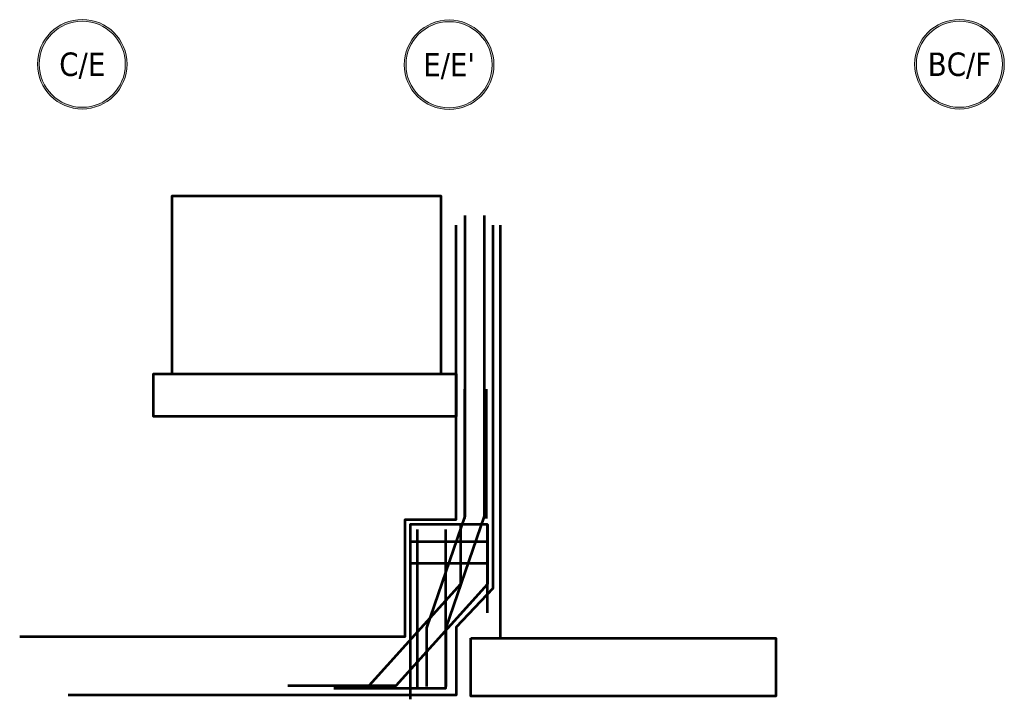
# Model space of a CAD drawing. Header units: millimetres. Extents: x -1893473 to 942156, y -568027 to 942944.
# Tile 81 of 256: x -10073 to -3350, y -263196 to -258552. Entities that reach past the tile are written whole.
import ezdxf
from ezdxf.enums import TextEntityAlignment as Align

# ---------------------------------------------------------------- set-up
doc = ezdxf.new("R2010")
doc.units = ezdxf.units.MM
doc.header["$LTSCALE"] = 0.2
doc.linetypes.add('DASHDOT', pattern=[25.4, 12.7, -6.35, 0, -6.35])
doc.layers.get('0').update_dxf_attribs({"lineweight": 0})
doc.layers.add('!! 0_Osie', color=1, linetype='DASHDOT', lineweight=13)
doc.layers.add('0-osie-tx', color=66, linetype='Continuous', lineweight=9)
doc.layers.add('P-Linia1a', color=7, linetype='Continuous', lineweight=53, true_color=0x008ab8)
doc.styles.add('TAHOMA', font='tahoma.ttf')

# ---------------------------------------------------------------- blocks, each defined once
blk = doc.blocks.new('*U12')
h = blk.add_hatch(color=256)
edge = h.paths.add_edge_path()
edge.add_arc((0, 0), 30.6, 0, 360)
edge = h.paths.add_edge_path(flags=17)
edge.add_arc((0, 0), 29.4, 0, 360)
for radius in [30.6, 29.4]:
    blk.add_circle((0, 0), radius)
at = {"style": 'TAHOMA', "flags": 8}
blk.add_attdef('ANSICHTSNUMMER', text='', height=16, dxfattribs=at).set_placement((0, 0), align=Align.MIDDLE_CENTER)
blk = doc.blocks.new('BLOK OSI')
at = {"layer": '0-osie-tx'}
ref = blk.add_blockref('*U12', (52592.21, -199901.43), dxfattribs=dict(at, rotation=180))
ref.add_attrib('ANSICHTSNUMMER', 'C/E', dxfattribs={"layer": '0', "height": 16, "style": 'TAHOMA', "flags": 8}).set_placement((52592.21, -199901.43), align=Align.MIDDLE_CENTER)
ref = blk.add_blockref('*U12', (52842.71, -199901.77), dxfattribs=dict(at, rotation=180))
ref.add_attrib('ANSICHTSNUMMER', "E/E'", dxfattribs={"layer": '0', "height": 16, "style": 'TAHOMA', "flags": 8}).set_placement((52842.71, -199901.77), align=Align.MIDDLE_CENTER)
ref = blk.add_blockref('*U12', (53191.21, -199901.43), dxfattribs=dict(at, rotation=180))
ref.add_attrib('ANSICHTSNUMMER', 'BC/F', dxfattribs={"layer": '0', "height": 16, "style": 'TAHOMA', "flags": 8}).set_placement((53191.21, -199901.43), align=Align.MIDDLE_CENTER)

msp = doc.modelspace()

# ---------------------------------------------------------------- linework, layer by layer
at = {"layer": 'P-Linia1a', "color": 4}
for points in [[(-9033.09303, -260972.90132), (-7194.41609, -260972.90132), (-7194.41609, -259757.07412), (-9033.09303, -259757.07412)], [(-7091.56426, -261262.81909), (-9158.6267, -261262.81909), (-9158.6267, -260972.90132), (-7091.56426, -260972.90132)]]:
    msp.add_lwpolyline(points, close=True, dxfattribs=at)
at = {"layer": 'P-Linia1a', "color": 40, "true_color": 0xe7c923}
for points in [[(-7034.21043, -259891.18835), (-7034.21043, -261944.79136), (-7294.77735, -262706.7112), (-7294.77735, -263108.72476)], [(-6901.59877, -259891.18835), (-6901.59877, -261944.79136), (-7162.16569, -262706.7112), (-7162.16569, -263108.72476)]]:
    msp.add_lwpolyline(points, dxfattribs=at)
at = {"layer": 'P-Linia1a', "color": 160, "true_color": 0x2654f7}
for points in [[(-10072.85037, -262767.65243), (-7441.56426, -262767.65243), (-7441.56426, -261967.65243), (-7091.56426, -261967.65243), (-7091.56426, -259955.67305)], [(-6841.56426, -259955.67305), (-6841.56426, -262439.46116), (-7091.56426, -262703.65295), (-7091.56426, -263167.65243), (-9682.50186, -263167.65243)], [(-6791.56426, -259955.67305), (-6791.56426, -262391.3047)], [(-6791.56426, -259955.67305), (-6791.56426, -262777.03053)], [(-7091.56426, -263167.65243), (-9741.26412, -263167.65243)]]:
    msp.add_lwpolyline(points, dxfattribs=at)
at = {"layer": 'P-Linia1a', "color": 84, "true_color": 0x269900}
for points in [[(-7035.71128, -261076.40859), (-7035.71128, -261959.66264)], [(-6888.66546, -261076.40859), (-6888.66546, -261959.66264)]]:
    msp.add_lwpolyline(points, dxfattribs=at)
at = {"layer": 'P-Linia1a', "color": 4}
for points in [[(-7062.20694, -262002.48638), (-7062.20694, -262410.16126), (-7688.74567, -263102.65156), (-8240.97003, -263102.65156)], [(-6878.29284, -262002.48638), (-6878.29284, -262410.16126), (-7504.83156, -263102.65156), (-8057.05593, -263102.65156)]]:
    msp.add_lwpolyline(points, dxfattribs=at)
at = {"layer": 'P-Linia1a', "color": 1, "true_color": 0xf50000}
for points in [[(-6878.29284, -262339.95222), (-6878.29284, -262002.48638), (-7407.35487, -262002.48638), (-7407.35487, -262930.75038)], [(-6878.29284, -262458.13766), (-6878.29284, -262120.67182), (-7407.35487, -262120.67182), (-7407.35487, -263048.93582)], [(-6878.29284, -262605.08133), (-6878.29284, -262267.6155), (-7407.35487, -262267.6155), (-7407.35487, -263195.87949)]]:
    msp.add_lwpolyline(points, dxfattribs=at)
at = {"layer": 'P-Linia1a', "color": 6}
for points in [[(-7928.86819, -263119.26039), (-7356.41481, -263119.26039), (-7356.41481, -262036.08817)], [(-7734.61907, -263119.26039), (-7162.16569, -263119.26039), (-7162.16569, -262036.08817)]]:
    msp.add_lwpolyline(points, dxfattribs=at)
at = {"layer": 'P-Linia1a', "color": 160, "true_color": 0x2654f7}
msp.add_lwpolyline([(-6991.55407, -262777.03053), (-4910.13323, -262777.03053), (-4910.13323, -263174.53514), (-6991.55407, -263174.53514)], close=True, dxfattribs=at)

# ---------------------------------------------------------------- block references
at = {"layer": '!! 0_Osie', "xscale": 10, "yscale": 10, "zscale": 10}
msp.add_blockref('BLOK OSI', (-535567.76763, 1740157.78937), dxfattribs=at)

doc.saveas('drawing.dxf')
